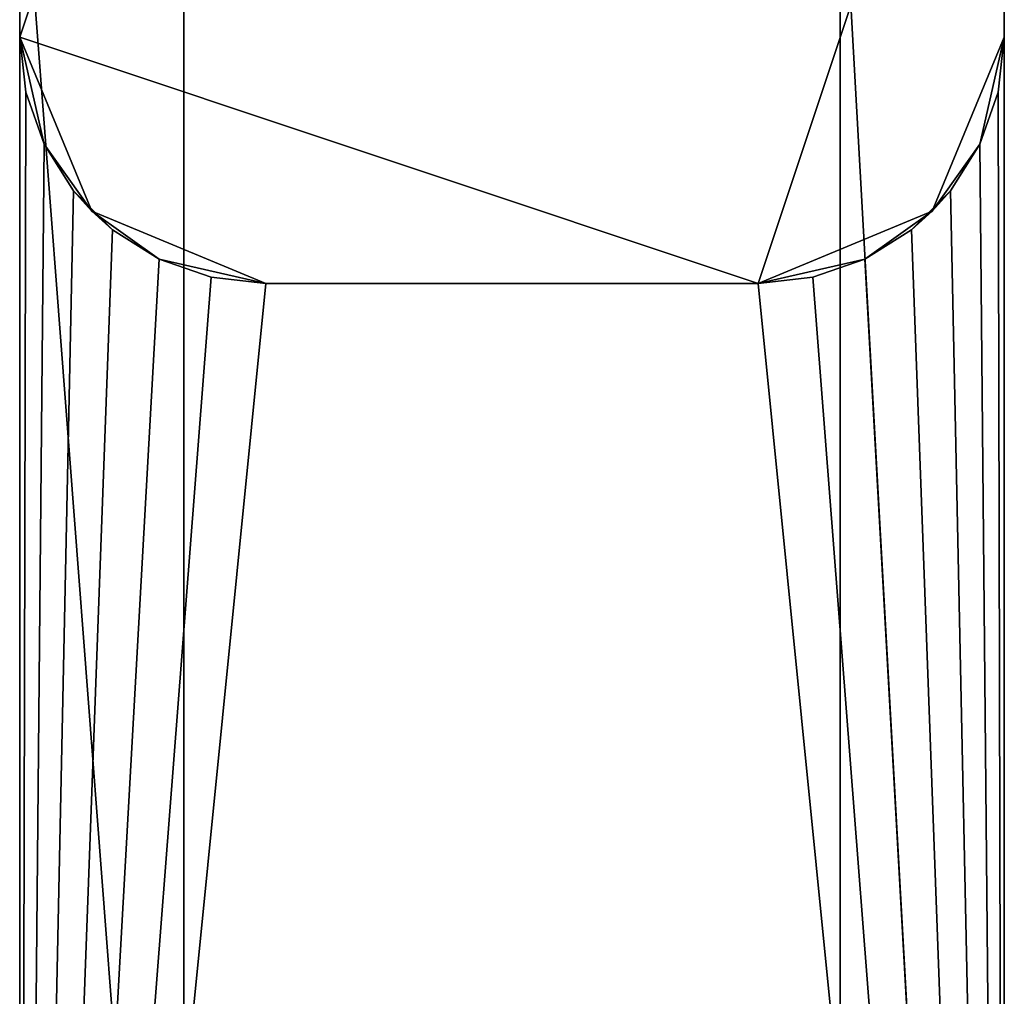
# Model space of a CAD drawing. Header units: millimetres. Extents: x -178 to 156, y -144 to 125.
# Tile 5 of 10: x -24 to 24, y -59 to -11. Entities that reach past the tile are written whole.
import ezdxf

# ---------------------------------------------------------------- set-up
doc = ezdxf.new("R2010")
doc.units = ezdxf.units.MM
doc.layers.add('P-SANR-FIXT', color=6, linetype='Continuous', lineweight=30)

# ---------------------------------------------------------------- blocks, each defined once
blk = doc.blocks.new('FamilyGeomCombination_359861-_3D_')
at = {"layer": 'P-SANR-FIXT'}
mesh = blk.add_polyface(dxfattribs=at)
corners = [(-12, -24), (-20.485, -20.485), (-24, -12), (-24, 12), (-20.485, 20.485), (-12, 24), (12, 24), (20.485, 20.485), (24, 12), (24, -12), (20.485, -20.485), (12, -24)]
mesh.append_faces([[corners[k] for k in face] for face in [(2, 5, 8, 11)]], dxfattribs={"vtx0": -1, "vtx1": -1, "vtx2": -1, "vtx3": -1})
mesh.append_faces([[corners[k] for k in face] for face in [(3, 4, 5, 2), (0, 1, 2, 11), (6, 7, 8, 5), (9, 10, 11, 8)]], dxfattribs={"vtx2": -1})
mesh = blk.add_polyface(dxfattribs=at)
corners = [(-24, -139.358, 123.829), (24, -139.358, 123.829), (24, 7.065, 118.439), (23.699, 9.738, 118.341), (22.813, 12.277, 118.247), (21.385, 14.555, 118.164), (19.485, 16.459, 118.094), (17.21, 17.892, 118.041), (14.672, 18.782, 118.008), (12, 19.083, 117.997), (-12, 19.083, 117.997), (-14.674, 18.781, 118.008), (-17.213, 17.89, 118.041), (-19.489, 16.456, 118.094), (-21.387, 14.552, 118.164), (-22.815, 12.273, 118.248), (-23.7, 9.735, 118.341), (-24, 7.065, 118.439)]
mesh.append_faces([[corners[k] for k in face] for face in [(6, 9, 5), (3, 9, 2)]], dxfattribs={"vtx0": -1, "vtx1": -1})
mesh.append_faces([[corners[k] for k in face] for face in [(17, 2, 9, 10)]], dxfattribs={"vtx0": -1, "vtx1": -1, "vtx3": -1})
mesh.append_faces([[corners[k] for k in face] for face in [(9, 3, 4), (10, 13, 14), (10, 16, 17)]], dxfattribs={"vtx0": -1, "vtx2": -1})
mesh.append_faces([[corners[k] for k in face] for face in [(8, 9, 7), (1, 2, 17, 0)]], dxfattribs={"vtx1": -1})
mesh.append_faces([[corners[k] for k in face] for face in [(6, 7, 9), (4, 5, 9), (12, 13, 10), (15, 16, 10), (14, 15, 10)]], dxfattribs={"vtx1": -1, "vtx2": -1})
mesh.append_faces([[corners[k] for k in face] for face in [(10, 11, 12)]], dxfattribs={"vtx2": -1})
mesh = blk.add_polyface(dxfattribs=at)
corners = [(-24, 12), (-24, -12), (-24, -12, 114.138), (-24, -144.184, 119.003), (-24, -144.019, 120.252), (-24, -143.537, 121.416), (-24, -142.77, 122.416), (-24, -141.771, 123.183), (-24, -140.607, 123.665), (-24, -139.358, 123.829), (-24, 7.065, 118.439)]
mesh.append_faces([[corners[k] for k in face] for face in [(7, 5, 6)]], dxfattribs={"vtx0": -1})
mesh.append_faces([[corners[k] for k in face] for face in [(9, 10, 2, 3), (3, 4, 8, 9), (4, 5, 7, 8)]], dxfattribs={"vtx1": -1, "vtx3": -1})
mesh.append_faces([[corners[k] for k in face] for face in [(0, 1, 2, 10)]], dxfattribs={"vtx2": -1})
mesh = blk.add_polyface(dxfattribs=at)
corners = [(24, -12), (24, 12), (24, 7.065, 118.439), (24, -139.358, 123.829), (24, -140.607, 123.665), (24, -141.771, 123.183), (24, -142.77, 122.416), (24, -143.537, 121.416), (24, -144.019, 120.252), (24, -144.184, 119.003), (24, -12, 114.138)]
mesh.append_faces([[corners[k] for k in face] for face in [(3, 10, 2)]], dxfattribs={"vtx0": -1, "vtx1": -1})
mesh.append_faces([[corners[k] for k in face] for face in [(4, 5, 8, 9), (9, 10, 3, 4)]], dxfattribs={"vtx1": -1, "vtx3": -1})
mesh.append_faces([[corners[k] for k in face] for face in [(5, 6, 7, 8), (10, 0, 1, 2)]], dxfattribs={"vtx3": -1})
mesh = blk.add_polyface(dxfattribs=at)
corners = [(-24, -12), (-20.485, -20.485), (-12, -24), (-12, -24, 114.579), (-14.67, -23.699, 114.568), (-17.207, -22.812, 114.536), (-19.482, -21.382, 114.483), (-21.382, -19.482, 114.413), (-22.812, -17.207, 114.329), (-23.699, -14.67, 114.236), (-24, -12, 114.138)]
mesh.append_faces([[corners[k] for k in face] for face in [(4, 2, 3)]], dxfattribs={"vtx0": -1})
mesh.append_faces([[corners[k] for k in face] for face in [(6, 1, 5)]], dxfattribs={"vtx0": -1, "vtx1": -1})
mesh.append_faces([[corners[k] for k in face] for face in [(0, 8, 9), (8, 0, 1), (5, 1, 2), (1, 6, 7), (2, 4, 5)]], dxfattribs={"vtx0": -1, "vtx2": -1})
mesh.append_faces([[corners[k] for k in face] for face in [(10, 0, 9)]], dxfattribs={"vtx1": -1})
mesh.append_faces([[corners[k] for k in face] for face in [(7, 8, 1)]], dxfattribs={"vtx1": -1, "vtx2": -1})
mesh = blk.add_polyface(dxfattribs=at)
corners = [(24, -144.184, 119.003), (-24, -144.184, 119.003), (-24, -12, 114.138), (-23.699, -14.67, 114.236), (-22.812, -17.207, 114.329), (-21.382, -19.482, 114.413), (-19.482, -21.382, 114.483), (-17.207, -22.812, 114.536), (-14.67, -23.699, 114.568), (-12, -24, 114.579), (12, -24, 114.579), (14.67, -23.699, 114.568), (17.207, -22.812, 114.536), (19.482, -21.382, 114.483), (21.382, -19.482, 114.413), (22.812, -17.207, 114.329), (23.699, -14.67, 114.236), (24, -12, 114.138)]
mesh.append_faces([[corners[k] for k in face] for face in [(12, 0, 11), (16, 0, 15), (7, 1, 6), (5, 1, 4)]], dxfattribs={"vtx0": -1, "vtx1": -1})
mesh.append_faces([[corners[k] for k in face] for face in [(0, 12, 13), (10, 0, 1, 9), (1, 7, 8)]], dxfattribs={"vtx0": -1, "vtx2": -1})
mesh.append_faces([[corners[k] for k in face] for face in [(2, 3, 1)]], dxfattribs={"vtx1": -1})
mesh.append_faces([[corners[k] for k in face] for face in [(10, 11, 0), (14, 15, 0), (13, 14, 0), (8, 9, 1), (5, 6, 1), (3, 4, 1)]], dxfattribs={"vtx1": -1, "vtx2": -1})
mesh.append_faces([[corners[k] for k in face] for face in [(16, 17, 0)]], dxfattribs={"vtx2": -1})
mesh = blk.add_polyface(dxfattribs=at)
corners = [(12, -24), (20.485, -20.485), (24, -12), (24, -12, 114.138), (23.699, -14.67, 114.236), (22.812, -17.207, 114.329), (21.382, -19.482, 114.413), (19.482, -21.382, 114.483), (17.207, -22.812, 114.536), (14.67, -23.699, 114.568), (12, -24, 114.579)]
mesh.append_faces([[corners[k] for k in face] for face in [(0, 9, 10), (4, 2, 3)]], dxfattribs={"vtx0": -1})
mesh.append_faces([[corners[k] for k in face] for face in [(8, 1, 7), (1, 8, 0), (9, 0, 8), (5, 2, 4)]], dxfattribs={"vtx0": -1, "vtx1": -1})
mesh.append_faces([[corners[k] for k in face] for face in [(5, 1, 2), (1, 5, 6), (1, 6, 7)]], dxfattribs={"vtx0": -1, "vtx2": -1})
mesh = blk.add_polyface(dxfattribs=at)
corners = [(-12, -24), (12, -24), (12, -24, 114.579), (-12, -24, 114.579)]
mesh.append_faces([[corners[k] for k in face] for face in [(3, 0, 1, 2)]])

msp = doc.modelspace()

# ---------------------------------------------------------------- block references
at = {"layer": 'P-SANR-FIXT'}
msp.add_blockref('FamilyGeomCombination_359861-_3D_', (0, 0), dxfattribs=at)

# ---------------------------------------------------------------- meshes
mesh = msp.add_polyface(dxfattribs=at)
corners = [(-24, -144.184, 119.003), (24, -144.184, 119.003), (24, -0.673, 113.721), (-24, -0.673, 113.721)]
mesh.append_faces([[corners[k] for k in face] for face in [(0, 1, 2, 3)]])
mesh = msp.add_polyface(dxfattribs=at)
corners = [(-24, -0.673, 113.721), (-16, -1.077, 102.728), (-16, -105.182, 106.56), (-24, -144.184, 119.003)]
mesh.append_faces([[corners[k] for k in face] for face in [(0, 1, 2), (2, 3, 0)]], dxfattribs={"vtx2": -1})
mesh = msp.add_polyface(dxfattribs=at)
corners = [(24, -144.184, 119.003), (16, -105.182, 106.56), (16, -1.077, 102.728), (24, -0.673, 113.721)]
mesh.append_faces([[corners[k] for k in face] for face in [(0, 1, 2), (2, 3, 0)]], dxfattribs={"vtx2": -1})
mesh = msp.add_polyface(dxfattribs=at)
corners = [(-16, -1.077, 102.728), (16, -1.077, 102.728), (16, -105.182, 106.56), (13.657, -110.835, 106.768), (8, -113.176, 106.855), (-8, -113.176, 106.855), (-13.657, -110.835, 106.768), (-16, -105.182, 106.56)]
mesh.append_faces([[corners[k] for k in face] for face in [(2, 7, 0, 1)]], dxfattribs={"vtx0": -1})
mesh.append_faces([[corners[k] for k in face] for face in [(5, 7, 2, 4)]], dxfattribs={"vtx0": -1, "vtx1": -1, "vtx2": -1})
mesh.append_faces([[corners[k] for k in face] for face in [(3, 4, 2)]], dxfattribs={"vtx1": -1})
mesh.append_faces([[corners[k] for k in face] for face in [(5, 6, 7)]], dxfattribs={"vtx2": -1})

doc.saveas('drawing.dxf')
